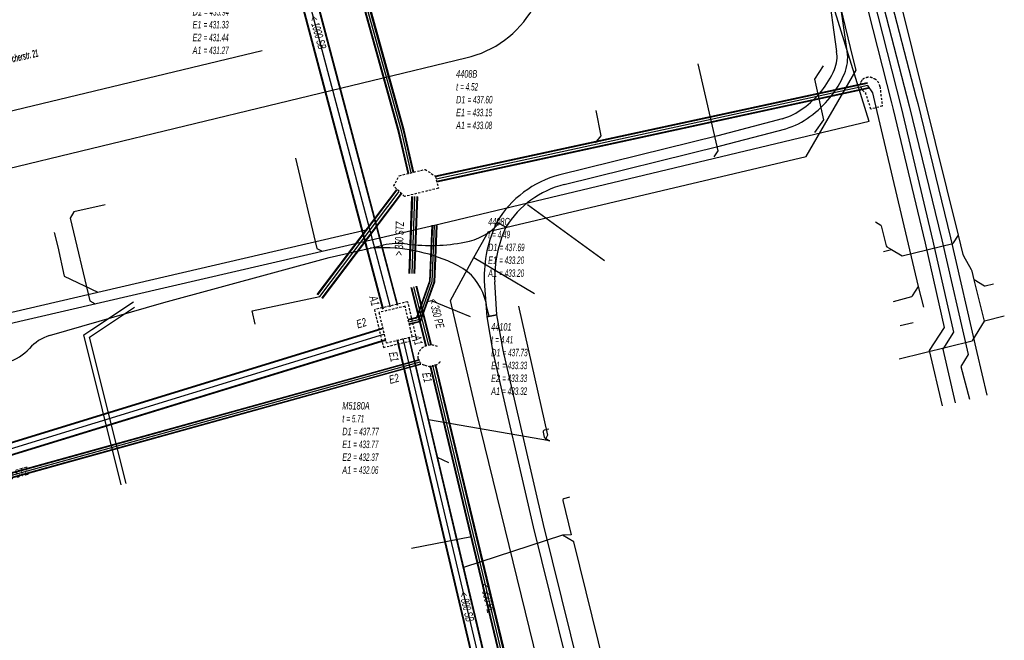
# Model space of a CAD drawing. Header units: metres. Extents: x 2695563 to 2696938, y 1260544 to 1262032.
# Tile 221 of 256: x 2696391 to 2696457, y 1261550 to 1261592. Entities that reach past the tile are written whole.
import ezdxf

# ---------------------------------------------------------------- set-up
doc = ezdxf.new("R2010")
doc.units = ezdxf.units.M
doc.linetypes.add('AUSGEZOGEN', pattern=[0])
doc.linetypes.add('STRICHLINIE2_S3', pattern=[0.25, 0.15, -0.1])
for name, color, linetype in [('AW_LK_ Haltung Text', 7, 'AUSGEZOGEN'), ('AW_LK_Ein-Auslauftext', 24, 'AUSGEZOGEN'), ('AW_LK_Haltung', 24, 'AUSGEZOGEN'), ('AW_LK_Normschacht Text', 24, 'AUSGEZOGEN'), ('AW_LK_Schacht Detaillinie', 24, 'AUSGEZOGEN'), ('AW_LK_Schacht Detailpolygon', 24, 'AUSGEZOGEN'), ('EW_LK_Freitext_Text', 1, 'AUSGEZOGEN'), ('EW_LK_Trasseabs', 1, 'AUSGEZOGEN'), ('EW_LK_Trasserand', 1, 'AUSGEZOGEN'), ('FM_LK_SW_TRASSEKANTE', 94, 'AUSGEZOGEN'), ('FW_LK_Leitung', 200, 'AUSGEZOGEN'), ('WA_LK_Leitung', 171, 'AUSGEZOGEN')]:
    doc.layers.add(name, color=color, linetype=linetype)
doc.styles.add('ARIAL', font='arial.ttf')
doc.styles.add('ARIALNARROW', font='ARIALN.TTF')
pattern_1 = [(0, (2708005, 1273150), (6075, 6075), [6075, -6075]), (90, (2708005, 1273150), (-6075, 6075), [6075, -6075])]

# ---------------------------------------------------------------- blocks, each defined once
blk = doc.blocks.new('COMPLEXOBJECT_1495')
at = {"layer": 'AW_LK_Schacht Detaillinie', "color": 24, "linetype": 'STRICHLINIE2_S3', "transparency": 33554687}
for centre, radius, start, end in [((6417.233, 11569.023), 0.973, 63.46557, 135.62348), ((6417.112, 11569.189), 0.771, 138.18412, 186.04723), ((6416.957, 11569.254), 0.628, 193.48122, 255.64405), ((6417.169, 11569.434), 0.869, 244.9615, 325.55767)]:
    blk.add_arc(centre, radius, start, end, dxfattribs=at)
blk = doc.blocks.new('COMPLEXOBJECT_1505')
at = {"layer": 'AW_LK_Schacht Detaillinie', "color": 24, "linetype": 'STRICHLINIE2_S3', "transparency": 33554687}
for p, q in [((6446.707, 11585.811), (6446.348, 11586.915)), ((6447.471, 11586.02), (6446.707, 11585.811))]:
    blk.add_line(p, q, dxfattribs=at)
for centre, radius, start, end in [((6446.539, 11587.424), 0.545, 142.13479, 164.71966), ((6446.407, 11587.526), 0.378, 112.45599, 142.13479), ((6446.695, 11586.831), 1.13, 99.6541, 112.45599), ((6446.588, 11587.458), 0.495, 65.73949, 99.6541), ((6444.262, 11582.297), 6.155, 63.27974, 65.73949), ((6446.641, 11587.245), 0.673, 6.74786, 54.76895), ((6446.44, 11587.451), 0.442, 164.71966, 199.98866), ((6446.712, 11587.55), 0.732, 199.98866, 240.14197), ((6575.933, 11602.543), 129.52, 186.74786, 187.32909)]:
    blk.add_arc(centre, radius, start, end, dxfattribs=at)
blk = doc.blocks.new('COMPLEXOBJECT_1708')
at = {"layer": 'EW_LK_Trasserand', "color": 1, "linetype": 'AUSGEZOGEN', "transparency": 33554687}
for p, q in [((6422.249, 11577.909), (6421.64, 11578.243)), ((6421.646, 11572.017), (6421.494, 11574.225))]:
    blk.add_line(p, q, dxfattribs=at)
blk.add_lwpolyline([(6420.788, 11574.273), (6420.956, 11571.895), (6421.646, 11572.017)], dxfattribs=at)
for centre, radius, start, end in [((6429.407, 11574.5), 8.622, 154.26865, 181.50636), ((6429.673, 11574.468), 8.183, 155.13337, 181.70294)]:
    blk.add_arc(centre, radius, start, end, dxfattribs=at)
blk = doc.blocks.new('COMPLEXOBJECT_1710')
at = {"layer": 'EW_LK_Trasserand', "color": 1, "linetype": 'AUSGEZOGEN', "transparency": 33554687}
blk.add_line((6421.64, 11578.243), (6422.249, 11577.909), dxfattribs=at)
for points in [[(6445.117, 11589.691), (6444.473, 11594.232), (6443.788, 11594.071), (6444.411, 11589.685)], [(6440.753, 11585.161), (6436.444, 11584.023), (6425.848, 11581.403)], [(6426.151, 11580.757), (6436.618, 11583.345), (6441.003, 11584.503)]]:
    blk.add_lwpolyline(points, dxfattribs=at)
for centre, radius, start, end in [((6442.217, 11589.34), 2.221, 336.83465, 8.95003), ((6442.417, 11589.261), 2.734, 336.75202, 9.04469), ((6438.566, 11590.922), 6.201, 305.49619, 336.66313), ((6438.657, 11590.881), 6.828, 305.43683, 336.71367), ((6439.498, 11589.405), 4.425, 286.47403, 307.077), ((6439.56, 11589.363), 5.07, 286.54003, 307.07214), ((6427.574, 11574.723), 6.9, 104.48763, 149.32185), ((6427.696, 11574.543), 6.403, 103.96366, 148.28641)]:
    blk.add_arc(centre, radius, start, end, dxfattribs=at)
blk = doc.blocks.new('COMPLEXOBJECT_1882')
at = {"layer": 'EW_LK_Trasseabs', "color": 1, "linetype": 'AUSGEZOGEN', "transparency": 33554687}
for p, q in [((6378.11, 11561.606), (6377.449, 11564.543)), ((6375.365, 11559.538), (6377.19, 11560.05))]:
    blk.add_line(p, q, dxfattribs=at)
for points in [[(6391.666, 11570.632), (6399.309, 11572.848), (6410.395, 11575.865), (6413.155, 11576.485)], [(6378.388, 11566.056), (6380.914, 11566.505), (6384.542, 11567.5), (6388.857, 11568.83)]]:
    blk.add_lwpolyline(points, dxfattribs=at)
for centre, radius, start, end in [((6392.549, 11567.765), 3, 107.11064, 138.23577), ((6387.739, 11572.172), 3.525, 288.50064, 316.87416), ((6378.662, 11564.838), 1.248, 102.67176, 193.679), ((6376.828, 11561.314), 1.315, 285.97169, 12.84008)]:
    blk.add_arc(centre, radius, start, end, dxfattribs=at)
blk = doc.blocks.new('COMPLEXOBJECT_1891')
at = {"layer": 'EW_LK_Trasseabs', "color": 1, "linetype": 'AUSGEZOGEN', "transparency": 33554687}
blk.add_line((6421.114, 11571.923), (6420.969, 11572.508), dxfattribs=at)
for centre, radius, start, end in [((6414.005, 11565.404), 11.113, 66.98529, 94.38708), ((6415.908, 11569.567), 6.539, 54.79524, 68.07457), ((6417.265, 11572.065), 3.73, 6.81479, 49.6985)]:
    blk.add_arc(centre, radius, start, end, dxfattribs=at)
blk = doc.blocks.new('COMPLEXOBJECT_1901')
at = {"layer": 'EW_LK_Trasseabs', "color": 1, "linetype": 'AUSGEZOGEN', "transparency": 33554687}
blk.add_line((6413.155, 11576.485), (6414.016, 11576.698), dxfattribs=at)
for centre, radius, start, end in [((6418.854, 11580.749), 3.903, 279.15163, 318.5558), ((6415.046, 11571.576), 5.225, 83.40677, 101.37096), ((6417.159, 11588.654), 11.984, 262.74618, 281.14287)]:
    blk.add_arc(centre, radius, start, end, dxfattribs=at)
blk = doc.blocks.new('COMPLEXOBJECT_2771')
at = {"layer": 'FM_LK_SW_TRASSEKANTE', "color": 94, "linetype": 'AUSGEZOGEN', "transparency": 33554687}
blk.add_line((6363.218, 11575.639), (6419.566, 11589.251), dxfattribs=at)
blk.add_lwpolyline([(6424.684, 11598.089), (6423.444, 11604.054), (6422.719, 11605.525)], dxfattribs=at)
blk.add_arc((6418.022, 11596.046), 6.968, 282.80312, 17.04745, dxfattribs=at)

msp = doc.modelspace()

# ---------------------------------------------------------------- hatches: boundary and pattern name
at = {"layer": 'EW_LK_Trasserand', "lineweight": 18, "transparency": 33554687}
h = msp.add_hatch(dxfattribs=at)
h.set_pattern_fill('MUSTER', color=1, scale=6075, style=0, pattern_type=2)
h.set_pattern_definition(pattern_1)
h.paths.add_polyline_path([(2696423.219, 1261577.719), (2696423.305, 1261577.854), (2696423.394, 1261577.987), (2696423.486, 1261578.117), (2696423.582, 1261578.245), (2696423.68, 1261578.371), (2696423.782, 1261578.494), (2696423.887, 1261578.614), (2696423.995, 1261578.732), (2696424.105, 1261578.848), (2696424.219, 1261578.96), (2696424.335, 1261579.069), (2696424.454, 1261579.176), (2696424.576, 1261579.28), (2696424.7, 1261579.38), (2696424.827, 1261579.478), (2696424.956, 1261579.572), (2696425.087, 1261579.663), (2696425.221, 1261579.75), (2696425.357, 1261579.835), (2696425.494, 1261579.916), (2696425.634, 1261579.993), (2696425.776, 1261580.067), (2696425.919, 1261580.137), (2696426.065, 1261580.204), (2696426.211, 1261580.267), (2696426.36, 1261580.326), (2696426.509, 1261580.382), (2696426.661, 1261580.434), (2696426.813, 1261580.482), (2696426.966, 1261580.527), (2696427.121, 1261580.567), (2696437.588, 1261583.155), (2696441.973, 1261584.313), (2696442.029, 1261584.33), (2696442.085, 1261584.348), (2696442.141, 1261584.366), (2696442.196, 1261584.385), (2696442.251, 1261584.404), (2696442.306, 1261584.425), (2696442.361, 1261584.446), (2696442.416, 1261584.467), (2696442.47, 1261584.489), (2696442.524, 1261584.512), (2696442.578, 1261584.535), (2696442.631, 1261584.559), (2696442.684, 1261584.584), (2696442.737, 1261584.609), (2696442.79, 1261584.635), (2696442.842, 1261584.661), (2696442.894, 1261584.688), (2696442.946, 1261584.716), (2696442.997, 1261584.744), (2696443.048, 1261584.773), (2696443.099, 1261584.802), (2696443.149, 1261584.832), (2696443.199, 1261584.863), (2696443.249, 1261584.894), (2696443.298, 1261584.926), (2696443.347, 1261584.958), (2696443.396, 1261584.991), (2696443.444, 1261585.024), (2696443.492, 1261585.058), (2696443.539, 1261585.093), (2696443.586, 1261585.128), (2696443.683, 1261585.199), (2696443.779, 1261585.271), (2696443.874, 1261585.345), (2696443.968, 1261585.42), (2696444.06, 1261585.498), (2696444.151, 1261585.577), (2696444.24, 1261585.657), (2696444.328, 1261585.739), (2696444.414, 1261585.823), (2696444.499, 1261585.908), (2696444.583, 1261585.994), (2696444.665, 1261586.082), (2696444.745, 1261586.172), (2696444.824, 1261586.262), (2696444.901, 1261586.355), (2696444.977, 1261586.448), (2696445.051, 1261586.543), (2696445.123, 1261586.639), (2696445.193, 1261586.737), (2696445.262, 1261586.835), (2696445.329, 1261586.935), (2696445.394, 1261587.036), (2696445.458, 1261587.138), (2696445.52, 1261587.241), (2696445.579, 1261587.346), (2696445.637, 1261587.451), (2696445.693, 1261587.557), (2696445.748, 1261587.665), (2696445.8, 1261587.773), (2696445.85, 1261587.882), (2696445.899, 1261587.992), (2696445.918, 1261588.038), (2696445.937, 1261588.084), (2696445.954, 1261588.131), (2696445.971, 1261588.177), (2696445.987, 1261588.225), (2696446.002, 1261588.272), (2696446.016, 1261588.32), (2696446.029, 1261588.367), (2696446.041, 1261588.416), (2696446.053, 1261588.464), (2696446.063, 1261588.513), (2696446.073, 1261588.561), (2696446.082, 1261588.61), (2696446.09, 1261588.659), (2696446.097, 1261588.709), (2696446.103, 1261588.758), (2696446.108, 1261588.807), (2696446.113, 1261588.857), (2696446.116, 1261588.906), (2696446.119, 1261588.956), (2696446.12, 1261589.006), (2696446.121, 1261589.055), (2696446.121, 1261589.105), (2696446.12, 1261589.155), (2696446.118, 1261589.204), (2696446.115, 1261589.254), (2696446.111, 1261589.304), (2696446.106, 1261589.353), (2696446.101, 1261589.403), (2696446.094, 1261589.452), (2696446.087, 1261589.501), (2696445.443, 1261594.042), (2696444.758, 1261593.881), (2696445.381, 1261589.495), (2696445.387, 1261589.455), (2696445.392, 1261589.415), (2696445.397, 1261589.376), (2696445.4, 1261589.336), (2696445.403, 1261589.296), (2696445.406, 1261589.255), (2696445.407, 1261589.215), (2696445.408, 1261589.175), (2696445.408, 1261589.135), (2696445.407, 1261589.095), (2696445.406, 1261589.055), (2696445.404, 1261589.015), (2696445.401, 1261588.975), (2696445.398, 1261588.935), (2696445.393, 1261588.895), (2696445.388, 1261588.855), (2696445.383, 1261588.815), (2696445.376, 1261588.775), (2696445.369, 1261588.736), (2696445.361, 1261588.697), (2696445.353, 1261588.657), (2696445.344, 1261588.618), (2696445.334, 1261588.579), (2696445.323, 1261588.541), (2696445.312, 1261588.502), (2696445.3, 1261588.464), (2696445.287, 1261588.426), (2696445.273, 1261588.388), (2696445.259, 1261588.35), (2696445.244, 1261588.313), (2696445.229, 1261588.276), (2696445.185, 1261588.176), (2696445.139, 1261588.078), (2696445.092, 1261587.98), (2696445.043, 1261587.883), (2696444.992, 1261587.787), (2696444.939, 1261587.691), (2696444.885, 1261587.597), (2696444.829, 1261587.504), (2696444.772, 1261587.411), (2696444.713, 1261587.32), (2696444.652, 1261587.229), (2696444.59, 1261587.14), (2696444.526, 1261587.052), (2696444.461, 1261586.965), (2696444.394, 1261586.879), (2696444.325, 1261586.795), (2696444.256, 1261586.711), (2696444.184, 1261586.629), (2696444.112, 1261586.548), (2696444.038, 1261586.468), (2696443.962, 1261586.39), (2696443.885, 1261586.313), (2696443.807, 1261586.237), (2696443.727, 1261586.163), (2696443.647, 1261586.09), (2696443.565, 1261586.019), (2696443.481, 1261585.949), (2696443.397, 1261585.88), (2696443.311, 1261585.813), (2696443.224, 1261585.748), (2696443.136, 1261585.684), (2696443.095, 1261585.653), (2696443.053, 1261585.623), (2696443.012, 1261585.593), (2696442.969, 1261585.564), (2696442.927, 1261585.535), (2696442.884, 1261585.507), (2696442.841, 1261585.479), (2696442.797, 1261585.452), (2696442.754, 1261585.425), (2696442.709, 1261585.399), (2696442.665, 1261585.373), (2696442.62, 1261585.348), (2696442.575, 1261585.323), (2696442.53, 1261585.299), (2696442.485, 1261585.275), (2696442.439, 1261585.252), (2696442.393, 1261585.23), (2696442.346, 1261585.208), (2696442.3, 1261585.186), (2696442.253, 1261585.165), (2696442.206, 1261585.145), (2696442.158, 1261585.125), (2696442.111, 1261585.106), (2696442.063, 1261585.087), (2696442.015, 1261585.069), (2696441.967, 1261585.051), (2696441.918, 1261585.034), (2696441.87, 1261585.017), (2696441.821, 1261585.001), (2696441.772, 1261584.986), (2696441.723, 1261584.971), (2696437.414, 1261583.833), (2696426.818, 1261581.213), (2696426.65, 1261581.167), (2696426.483, 1261581.117), (2696426.318, 1261581.063), (2696426.153, 1261581.005), (2696425.991, 1261580.943), (2696425.83, 1261580.876), (2696425.671, 1261580.806), (2696425.513, 1261580.731), (2696425.358, 1261580.653), (2696425.204, 1261580.57), (2696425.053, 1261580.484), (2696424.904, 1261580.394), (2696424.757, 1261580.3), (2696424.613, 1261580.203), (2696424.471, 1261580.102), (2696424.332, 1261579.997), (2696424.195, 1261579.889), (2696424.061, 1261579.778), (2696423.93, 1261579.663), (2696423.802, 1261579.545), (2696423.677, 1261579.423), (2696423.555, 1261579.299), (2696423.437, 1261579.172), (2696423.321, 1261579.041), (2696423.209, 1261578.908), (2696423.1, 1261578.772), (2696422.995, 1261578.633), (2696422.893, 1261578.492), (2696422.795, 1261578.348), (2696422.701, 1261578.202), (2696422.61, 1261578.053)], flags=0)
h = msp.add_hatch(dxfattribs=at)
h.set_pattern_fill('MUSTER', color=1, scale=6075, style=0, pattern_type=2)
h.set_pattern_definition(pattern_1)
h.paths.add_polyline_path([(2696422.616, 1261571.827), (2696422.464, 1261574.035), (2696422.461, 1261574.157), (2696422.46, 1261574.28), (2696422.461, 1261574.402), (2696422.464, 1261574.525), (2696422.469, 1261574.647), (2696422.475, 1261574.769), (2696422.483, 1261574.891), (2696422.493, 1261575.013), (2696422.505, 1261575.135), (2696422.519, 1261575.257), (2696422.535, 1261575.378), (2696422.552, 1261575.499), (2696422.571, 1261575.62), (2696422.592, 1261575.741), (2696422.615, 1261575.861), (2696422.64, 1261575.981), (2696422.666, 1261576.1), (2696422.694, 1261576.22), (2696422.724, 1261576.338), (2696422.756, 1261576.456), (2696422.789, 1261576.574), (2696422.824, 1261576.691), (2696422.861, 1261576.808), (2696422.9, 1261576.924), (2696422.94, 1261577.04), (2696422.983, 1261577.155), (2696423.027, 1261577.269), (2696423.072, 1261577.382), (2696423.119, 1261577.495), (2696423.168, 1261577.608), (2696423.219, 1261577.719), (2696422.61, 1261578.053), (2696422.554, 1261577.933), (2696422.499, 1261577.813), (2696422.446, 1261577.692), (2696422.395, 1261577.57), (2696422.346, 1261577.447), (2696422.299, 1261577.324), (2696422.254, 1261577.199), (2696422.21, 1261577.074), (2696422.169, 1261576.949), (2696422.129, 1261576.823), (2696422.092, 1261576.696), (2696422.056, 1261576.569), (2696422.023, 1261576.441), (2696421.991, 1261576.312), (2696421.961, 1261576.183), (2696421.933, 1261576.054), (2696421.908, 1261575.924), (2696421.884, 1261575.794), (2696421.862, 1261575.664), (2696421.842, 1261575.533), (2696421.825, 1261575.402), (2696421.809, 1261575.271), (2696421.795, 1261575.139), (2696421.783, 1261575.008), (2696421.774, 1261574.876), (2696421.766, 1261574.744), (2696421.76, 1261574.612), (2696421.757, 1261574.48), (2696421.755, 1261574.347), (2696421.756, 1261574.215), (2696421.758, 1261574.083), (2696421.926, 1261571.705)], flags=0)
h = msp.add_hatch(dxfattribs=at)
h.set_pattern_fill('MUSTER', color=1, scale=6075, style=0, pattern_type=2)
h.set_pattern_definition(pattern_1)
h.paths.add_polyline_path([(2696446.909, 1261473.508), (2696435.954, 1261517.475), (2696434.615, 1261522.886), (2696433.765, 1261526.118), (2696432.47, 1261530.533), (2696425.726, 1261557.773), (2696423.032, 1261569.462), (2696422.616, 1261571.827), (2696421.926, 1261571.705), (2696422.346, 1261569.322), (2696425.046, 1261557.611), (2696431.794, 1261530.351), (2696433.089, 1261525.934), (2696433.937, 1261522.712), (2696435.276, 1261517.305), (2696446.229, 1261473.338)], flags=0)

# ---------------------------------------------------------------- linework, layer by layer
at = {"layer": 'AW_LK_Haltung', "linetype": 'AUSGEZOGEN', "transparency": 33554687}
for p, q in [((2696416.018, 1261584.111), (2696411.857, 1261599.101)), ((2696416.04, 1261584.117), (2696411.879, 1261599.107)), ((2696416.063, 1261584.123), (2696411.902, 1261599.113)), ((2696416.357, 1261584.197), (2696412.194, 1261599.195)), ((2696416.38, 1261584.203), (2696412.217, 1261599.201)), ((2696416.402, 1261584.209), (2696412.239, 1261599.207)), ((2696415.943, 1261572.458), (2696409.194, 1261597.938)), ((2696415.962, 1261572.463), (2696409.213, 1261597.943)), ((2696415.982, 1261572.468), (2696409.233, 1261597.948)), ((2696414.976, 1261572.202), (2696408.227, 1261597.682)), ((2696414.996, 1261572.207), (2696408.247, 1261597.687)), ((2696415.015, 1261572.212), (2696408.266, 1261597.692)), ((2696447.435, 1261587.392), (2696418.498, 1261581.124)), ((2696447.44, 1261587.369), (2696418.503, 1261581.101)), ((2696447.445, 1261587.346), (2696418.508, 1261581.078)), ((2696447.509, 1261587.05), (2696418.572, 1261580.782)), ((2696447.514, 1261587.027), (2696418.577, 1261580.759)), ((2696447.519, 1261587.004), (2696418.582, 1261580.736)), ((2696416.667, 1261581.305), (2696416.018, 1261584.111)), ((2696416.69, 1261581.311), (2696416.04, 1261584.117)), ((2696416.712, 1261581.316), (2696416.063, 1261584.123)), ((2696417.008, 1261581.384), (2696416.357, 1261584.197)), ((2696417.03, 1261581.389), (2696416.38, 1261584.203)), ((2696417.053, 1261581.395), (2696416.402, 1261584.209)), ((2696410.575, 1261573.203), (2696415.895, 1261580.233)), ((2696410.591, 1261573.191), (2696415.911, 1261580.221)), ((2696410.606, 1261573.179), (2696415.926, 1261580.209)), ((2696410.894, 1261572.961), (2696416.214, 1261579.991)), ((2696410.909, 1261572.949), (2696416.229, 1261579.979)), ((2696410.925, 1261572.937), (2696416.245, 1261579.967)), ((2696416.724, 1261574.609), (2696416.92, 1261579.77)), ((2696416.747, 1261574.608), (2696416.943, 1261579.769)), ((2696416.77, 1261574.607), (2696416.966, 1261579.768)), ((2696417.074, 1261574.595), (2696417.27, 1261579.756)), ((2696417.097, 1261574.594), (2696417.293, 1261579.755)), ((2696417.12, 1261574.593), (2696417.316, 1261579.754)), ((2696418.245, 1261577.838), (2696418.086, 1261574.083)), ((2696418.265, 1261577.837), (2696418.106, 1261574.079)), ((2696418.285, 1261577.837), (2696418.126, 1261574.075)), ((2696418.545, 1261577.825), (2696418.384, 1261574.025)), ((2696418.565, 1261577.825), (2696418.404, 1261574.021)), ((2696418.585, 1261577.824), (2696418.424, 1261574.017)), ((2696417.85, 1261569.743), (2696416.86, 1261573.662)), ((2696417.872, 1261569.749), (2696416.882, 1261573.668)), ((2696417.895, 1261569.755), (2696416.905, 1261573.674)), ((2696418.189, 1261569.829), (2696417.199, 1261573.748)), ((2696418.086, 1261574.083), (2696417.22, 1261571.649)), ((2696418.212, 1261569.835), (2696417.222, 1261573.754)), ((2696418.106, 1261574.079), (2696417.235, 1261571.632)), ((2696418.234, 1261569.841), (2696417.244, 1261573.76)), ((2696418.126, 1261574.075), (2696417.25, 1261571.615)), ((2696418.384, 1261574.025), (2696417.448, 1261571.395)), ((2696418.404, 1261574.021), (2696417.463, 1261571.378)), ((2696418.424, 1261574.017), (2696417.478, 1261571.361)), ((2696417.22, 1261571.649), (2696416.665, 1261571.515)), ((2696417.235, 1261571.632), (2696416.67, 1261571.496)), ((2696417.25, 1261571.615), (2696416.675, 1261571.477)), ((2696363.421, 1261555.106), (2696414.911, 1261570.936)), ((2696363.427, 1261555.086), (2696414.917, 1261570.916)), ((2696363.434, 1261555.066), (2696414.924, 1261570.896)), ((2696417.448, 1261571.395), (2696416.735, 1261571.223)), ((2696417.463, 1261571.378), (2696416.74, 1261571.204)), ((2696417.478, 1261571.361), (2696416.745, 1261571.185)), ((2696427.979, 1261522.751), (2696416.699, 1261570.33)), ((2696427.999, 1261522.756), (2696416.719, 1261570.335)), ((2696428.019, 1261522.761), (2696416.739, 1261570.34)), ((2696363.656, 1261554.342), (2696415.146, 1261570.172)), ((2696363.663, 1261554.322), (2696415.153, 1261570.152)), ((2696363.669, 1261554.302), (2696415.159, 1261570.132)), ((2696427.201, 1261522.567), (2696415.921, 1261570.146)), ((2696427.221, 1261522.572), (2696415.941, 1261570.151)), ((2696427.241, 1261522.577), (2696415.961, 1261570.156)), ((2696362.157, 1261553.519), (2696417.434, 1261568.842)), ((2696362.162, 1261553.5), (2696417.439, 1261568.823)), ((2696362.167, 1261553.48), (2696417.444, 1261568.803)), ((2696362.237, 1261553.23), (2696417.514, 1261568.553)), ((2696362.242, 1261553.21), (2696417.519, 1261568.533)), ((2696362.247, 1261553.191), (2696417.524, 1261568.514)), ((2696428.988, 1261523.142), (2696418.131, 1261568.409)), ((2696429.011, 1261523.147), (2696418.154, 1261568.414)), ((2696429.033, 1261523.153), (2696418.176, 1261568.42)), ((2696429.329, 1261523.223), (2696418.472, 1261568.49)), ((2696429.351, 1261523.229), (2696418.494, 1261568.496)), ((2696429.374, 1261523.234), (2696418.517, 1261568.501))]:
    msp.add_line(p, q, dxfattribs=at)
at = {"layer": 'AW_LK_Haltung', "color": 255, "transparency": 33554687}
for p, q in [((2696416.21, 1261584.16), (2696412.048, 1261599.154)), ((2696415.479, 1261572.335), (2696408.73, 1261597.815)), ((2696447.477, 1261587.198), (2696418.54, 1261580.93)), ((2696416.86, 1261581.35), (2696416.21, 1261584.16)), ((2696410.75, 1261573.07), (2696416.07, 1261580.1)), ((2696416.922, 1261574.601), (2696417.118, 1261579.762)), ((2696418.415, 1261577.831), (2696418.255, 1261574.05)), ((2696418.042, 1261569.792), (2696417.052, 1261573.711)), ((2696418.255, 1261574.05), (2696417.349, 1261571.505)), ((2696417.349, 1261571.505), (2696416.705, 1261571.35)), ((2696363.545, 1261554.704), (2696415.035, 1261570.534)), ((2696427.61, 1261522.664), (2696416.33, 1261570.243)), ((2696362.202, 1261553.355), (2696417.479, 1261568.678)), ((2696429.181, 1261523.188), (2696418.324, 1261568.455))]:
    msp.add_line(p, q, dxfattribs=at)
at = {"layer": 'AW_LK_Haltung', "color": 24, "linetype": 'AUSGEZOGEN', "transparency": 33554687}
for p, q in [((2696444.787, 1261593.68), (2696447.532, 1261584.825)), ((2696447.55, 1261584.805), (2696418.418, 1261577.83)), ((2696429.813, 1261575.444), (2696424.655, 1261579.207)), ((2696376.995, 1261568.977), (2696413.943, 1261577.553)), ((2696392.95, 1261577.357), (2696393.184, 1261576.387)), ((2696448.526, 1261576.074), (2696449.061, 1261576.206)), ((2696456.616, 1261571.734), (2696455.278, 1261571.403)), ((2696449.637, 1261571.12), (2696450.51, 1261571.316)), ((2696426.133, 1261563.387), (2696418.033, 1261564.787)), ((2696426.155, 1261563.382), (2696426.133, 1261563.387)), ((2696419.389, 1261561.908), (2696418.638, 1261562.255)), ((2696427.763, 1261556.601), (2696427.005, 1261557.055)), ((2696416.891, 1261556.197), (2696420.911, 1261556.965))]:
    msp.add_line(p, q, dxfattribs=at)
for points in [[(2696455.278, 1261571.403), (2696454.592, 1261574.178), (2696454.451, 1261574.748), (2696454.411, 1261574.85), (2696453.905, 1261575.768), (2696453.865, 1261575.871), (2696453.54, 1261577.183), (2696449.691, 1261592.756), (2696446.954, 1261603.828), (2696446.822, 1261604.007), (2696445.676, 1261604.698), (2696445.544, 1261604.877), (2696444.865, 1261607.625)], [(2696436.072, 1261588.668), (2696437.415, 1261582.835), (2696437.14, 1261582.426)], [(2696444.466, 1261588.536), (2696443.887, 1261587.634), (2696444.507, 1261584.911), (2696443.892, 1261584.066)], [(2696451.224, 1261572.343), (2696450.864, 1261573.733), (2696448.01, 1261585.839), (2696447.801, 1261586.708), (2696447.477, 1261587.198)], [(2696429.243, 1261585.524), (2696429.573, 1261583.838), (2696429.204, 1261583.353)], [(2696409.109, 1261582.341), (2696410.533, 1261576.275), (2696410.91, 1261576.105)], [(2696396.349, 1261579.215), (2696394.254, 1261578.731), (2696394.017, 1261578.307), (2696395.331, 1261572.768), (2696395.695, 1261572.578)], [(2696384.596, 1261574.182), (2696389.399, 1261571.121), (2696418.418, 1261577.834)], [(2696447.977, 1261578.062), (2696448.33, 1261577.849), (2696448.368, 1261577.797), (2696448.7, 1261576.453), (2696448.739, 1261576.401), (2696449.061, 1261576.206), (2696449.773, 1261575.778)], [(2696449.773, 1261575.778), (2696453.169, 1261576.616), (2696453.221, 1261576.654), (2696453.54, 1261577.183)], [(2696393.184, 1261576.387), (2696393.615, 1261574.434), (2696395.864, 1261573.359)], [(2696455.889, 1261573.887), (2696455.344, 1261573.753), (2696455.28, 1261573.762), (2696454.592, 1261574.178)], [(2696449.197, 1261572.723), (2696450.417, 1261573.059), (2696450.474, 1261573.103), (2696450.864, 1261573.733)], [(2696406.41, 1261571.2), (2696406.22, 1261572.1), (2696410.75, 1261573.07)], [(2696420.839, 1261571.686), (2696418.237, 1261572.777), (2696417.929, 1261572.697)], [(2696424.065, 1261572.423), (2696425.998, 1261563.756), (2696425.847, 1261563.449)], [(2696449.572, 1261568.888), (2696454.46, 1261570.096), (2696454.512, 1261570.134), (2696455.278, 1261571.403)], [(2696426.084, 1261564.167), (2696425.779, 1261564.092), (2696425.726, 1261564.053), (2696425.711, 1261564.028), (2696425.702, 1261563.964), (2696425.785, 1261563.629), (2696425.823, 1261563.577), (2696426.133, 1261563.387)], [(2696427.487, 1261559.603), (2696427.099, 1261559.505), (2696427.04, 1261559.457), (2696427.023, 1261559.378), (2696427.594, 1261557.073)], [(2696427.592, 1261557.073), (2696427.005, 1261557.055), (2696420.375, 1261554.879)], [(2696432.266, 1261540.344), (2696431.912, 1261540.256), (2696431.834, 1261540.271), (2696431.785, 1261540.333), (2696430.077, 1261547.242), (2696429.822, 1261548.275), (2696427.763, 1261556.601)]]:
    msp.add_lwpolyline(points, dxfattribs=at)
at = {"layer": 'AW_LK_Schacht Detaillinie', "color": 24, "linetype": 'STRICHLINIE2_S3', "transparency": 33554687}
for p, q in [((2696416.066, 1261581.159), (2696417.799, 1261581.584)), ((2696417.799, 1261581.584), (2696418.491, 1261581.128)), ((2696415.7, 1261580.47), (2696416.066, 1261581.159)), ((2696418.491, 1261581.128), (2696418.69, 1261580.32)), ((2696416.41, 1261579.76), (2696415.7, 1261580.47)), ((2696418.69, 1261580.32), (2696416.41, 1261579.76))]:
    msp.add_line(p, q, dxfattribs=at)
at = {"layer": 'AW_LK_Schacht Detailpolygon', "color": 24, "linetype": 'STRICHLINIE2_S3', "transparency": 33554687}
for points in [[(2696415.003, 1261569.647), (2696417.241, 1261570.178), (2696416.641, 1261572.708), (2696414.403, 1261572.177), (2696415.003, 1261569.647)], [(2696414.704, 1261571.992), (2696415.188, 1261569.948), (2696416.94, 1261570.364), (2696416.455, 1261572.407), (2696414.704, 1261571.992)]]:
    msp.add_lwpolyline(points, close=True, dxfattribs=at)
at = {"layer": 'EW_LK_Trasseabs', "color": 1, "linetype": 'AUSGEZOGEN', "transparency": 33554687}
msp.add_line((2696372.472, 1261581.287), (2696406.888, 1261589.556), dxfattribs=at)
at = {"layer": 'EW_LK_Trasserand', "color": 1, "linetype": 'AUSGEZOGEN', "transparency": 33554687}
msp.add_lwpolyline([(2696446.909, 1261473.508), (2696435.954, 1261517.475), (2696434.615, 1261522.886), (2696433.765, 1261526.118), (2696432.47, 1261530.533), (2696425.726, 1261557.773), (2696423.032, 1261569.462), (2696422.616, 1261571.827), (2696421.926, 1261571.705), (2696422.346, 1261569.322), (2696425.046, 1261557.611), (2696431.794, 1261530.351), (2696433.089, 1261525.934), (2696433.937, 1261522.712), (2696435.276, 1261517.305), (2696446.229, 1261473.338), (2696446.909, 1261473.508)], close=True, dxfattribs=at)
at = {"layer": 'FW_LK_Leitung', "color": 200, "linetype": 'AUSGEZOGEN', "transparency": 33554687}
for p, q in [((2696447.6, 1261593.98), (2696449.694, 1261585.73)), ((2696448.108, 1261594.066), (2696450.231, 1261585.849)), ((2696395.462, 1261570.85), (2696398.25, 1261572.707)), ((2696395.651, 1261570.567), (2696398.332, 1261572.354))]:
    msp.add_line(p, q, dxfattribs=at)
for points in [[(2696448.688, 1261594.218), (2696448.793, 1261593.814), (2696450.692, 1261586.463), (2696450.813, 1261585.996)], [(2696447.077, 1261593.843), (2696447.18, 1261593.438), (2696449.06, 1261586.036), (2696449.17, 1261585.602)], [(2696449.17, 1261585.602), (2696451.303, 1261576.64), (2696452.583, 1261570.979), (2696451.586, 1261569.434), (2696452.456, 1261565.722)], [(2696449.694, 1261585.73), (2696451.829, 1261576.763), (2696453.21, 1261570.659), (2696452.486, 1261569.538), (2696453.333, 1261565.923)], [(2696450.231, 1261585.849), (2696452.435, 1261576.853), (2696454.19, 1261569.168), (2696453.71, 1261568.36), (2696454.272, 1261566.175)], [(2696450.813, 1261585.996), (2696453.019, 1261576.992), (2696454.774, 1261569.307), (2696455.455, 1261566.448)], [(2696397.435, 1261560.434), (2696394.925, 1261570.492), (2696395.462, 1261570.85)], [(2696397.765, 1261560.516), (2696395.313, 1261570.342), (2696395.651, 1261570.567)]]:
    msp.add_lwpolyline(points, dxfattribs=at)
at = {"layer": 'WA_LK_Leitung', "color": 7, "linetype": 'AUSGEZOGEN', "transparency": 33554687}
msp.add_line((2696421.066, 1261575.675), (2696425.127, 1261573.253), dxfattribs=at)
msp.add_lwpolyline([(2696448.167, 1261453.819), (2696447.103, 1261458.404), (2696437.076, 1261500.434), (2696437.027, 1261500.638), (2696436.782, 1261501.595), (2696432.795, 1261518.102), (2696432.388, 1261519.784), (2696421.268, 1261565.224), (2696419.51, 1261572.799), (2696421.066, 1261575.675), (2696422.038, 1261577.411), (2696443.339, 1261582.452), (2696446.677, 1261588.228), (2696446.486, 1261589.015), (2696445.632, 1261592.537)], dxfattribs=at)

# ---------------------------------------------------------------- block references
at = {"layer": 'AW_LK_Schacht Detaillinie', "color": 24, "linetype": 'STRICHLINIE2_S3', "lineweight": -3, "transparency": 33554687}
for name in ['COMPLEXOBJECT_1505', 'COMPLEXOBJECT_1495']:
    msp.add_blockref(name, (2690000.97, 1249999.81), dxfattribs=at)
at = {"layer": 'EW_LK_Trasseabs', "color": 1, "linetype": 'AUSGEZOGEN', "lineweight": -3, "transparency": 33554687}
for name in ['COMPLEXOBJECT_1901', 'COMPLEXOBJECT_1882', 'COMPLEXOBJECT_1891']:
    msp.add_blockref(name, (2690000.97, 1249999.81), dxfattribs=at)
at = {"layer": 'EW_LK_Trasserand', "color": 1, "linetype": 'AUSGEZOGEN', "lineweight": -3, "transparency": 33554687}
for name in ['COMPLEXOBJECT_1710', 'COMPLEXOBJECT_1708']:
    msp.add_blockref(name, (2690000.97, 1249999.81), dxfattribs=at)
at = {"layer": 'FM_LK_SW_TRASSEKANTE', "color": 94, "linetype": 'AUSGEZOGEN', "lineweight": -3, "transparency": 33554687}
msp.add_blockref('COMPLEXOBJECT_2771', (2690000.97, 1249999.81), dxfattribs=at)

# ---------------------------------------------------------------- texts
at = {"layer": 'AW_LK_ Haltung Text', "color": 24, "transparency": 33554687, "char_height": 0.55705, "attachment_point": 5, "style": 'ARIAL'}
for s, insert, width, rotation in [('\\A1;{\\fArial|i1|b0;\\H0.557054;\\W0.700000;\\C24;< \\W0.490000;1000 SB}\\P', (2696410.617, 1261590.763), 2.76013, 285.8544), ('\\A1;{\\fArial|i1|b0;\\H0.557054;\\W0.700000;\\C24;> \\W0.490000;350 STZ}\\P', (2696416.073, 1261576.934), 2.75543, 87.8283), ('\\A1;{\\fArial|i1|b0;\\H0.557054;\\W0.700000;\\C24;< \\W0.490000;350 PE}\\P', (2696418.581, 1261571.928), 2.45674, 284.2578), ('\\A1;{\\fArial|i1|b0;\\H0.557054;\\W0.700000;\\C24;> \\W0.490000;300 STZ}\\P', (2696390.087, 1261561.079), 2.75543, 15.7887), ('\\A1;{\\fArial|i1|b0;\\H0.557054;\\W0.700000;\\C24;< \\W0.490000;350 PE}\\P', (2696422.008, 1261552.831), 2.45674, 283.599), ('\\A1;{\\fArial|i1|b0;\\H0.557054;\\W0.700000;\\C24;< \\W0.490000;800 SB}\\P', (2696420.586, 1261552.27), 2.45674, 283.4865)]:
    msp.add_mtext(s, dxfattribs=dict(at, insert=insert, width=width, rotation=rotation))
at = {"layer": 'AW_LK_Ein-Auslauftext', "color": 24, "transparency": 33554687, "char_height": 0.55705, "attachment_point": 7, "style": 'ARIAL'}
for s, insert, width, rotation in [('\\A1;{\\fArial|i1|b0;\\H0.557054;\\W0.700000;\\C24;A1}\\P', (2696414.053, 1261573.02), 0.85544, 284.8356), ('\\A1;{\\fArial|i1|b0;\\H0.557054;\\W0.700000;\\C24;E2}\\P', (2696413.293, 1261570.912), 0.86376, 17.0892), ('\\A1;{\\fArial|i1|b0;\\H0.557054;\\W0.700000;\\C24;A1}\\P', (2696416.962, 1261570.39), 0.85544, 284.1768), ('\\A1;{\\fArial|i1|b0;\\H0.557054;\\W0.700000;\\C24;E1}\\P', (2696415.363, 1261569.28), 0.85544, 283.338), ('\\A1;{\\fArial|i1|b0;\\H0.557054;\\W0.700000;\\C24;E2}\\P', (2696415.47, 1261567.191), 0.86376, 15.4935), ('\\A1;{\\fArial|i1|b0;\\H0.557054;\\W0.700000;\\C24;E1}\\P', (2696417.592, 1261567.894), 0.85544, 283.4874)]:
    msp.add_mtext(s, dxfattribs=dict(at, insert=insert, width=width, rotation=rotation))
at = {"layer": 'AW_LK_Normschacht Text', "color": 24, "transparency": 33554687, "char_height": 0.50641, "attachment_point": 1, "line_spacing_factor": 1.024096, "style": 'ARIAL'}
for s, insert, width in [('\\A1;{\\fArial|i1|b0;\\H0.506413;\\W0.696409;\\C24;M5180}\\P{\\fArial|i1|b0;\\H0.505000;\\W0.696409;\\C24;t \\W0.487486;= 4.67}\\P{\\fArial|i1|b0;\\H0.505000;\\W0.696409;\\C24;D1 \\W0.487486;= 435.94}\\P{\\fArial|i1|b0;\\H0.505000;\\W0.696409;\\C24;E1 \\W0.487486;= 431.33}\\P{\\fArial|i1|b0;\\H0.505000;\\W0.696409;\\C24;E2 \\W0.487486;= 431.44}\\P{\\fArial|i1|b0;\\H0.505000;\\W0.696409;\\C24;A1 \\W0.487486;= 431.27}\\P', (2696402.214, 1261594.129), 2.84249), ('\\A1;{\\fArial|i1|b0;\\H0.506413;\\W0.695182;\\C24;4408B}\\P{\\fArial|i1|b0;\\H0.505000;\\W0.695182;\\C24;t \\W0.486627;= 4.52}\\P{\\fArial|i1|b0;\\H0.505000;\\W0.695182;\\C24;D1 \\W0.486627;= 437.60}\\P{\\fArial|i1|b0;\\H0.505000;\\W0.695182;\\C24;E1 \\W0.486627;= 433.15}\\P{\\fArial|i1|b0;\\H0.505000;\\W0.695182;\\C24;A1 \\W0.486627;= 433.08}\\P', (2696419.875, 1261588.239), 2.84059), ('\\A1;{\\fArial|i1|b0;\\H0.506413;\\W0.694500;\\C24;4408C}\\P{\\fArial|i1|b0;\\H0.505000;\\W0.694500;\\C24;t \\W0.486150;= 4.49}\\P{\\fArial|i1|b0;\\H0.505000;\\W0.694500;\\C24;D1 \\W0.486150;= 437.69}\\P{\\fArial|i1|b0;\\H0.505000;\\W0.694500;\\C24;E1 \\W0.486150;= 433.20}\\P{\\fArial|i1|b0;\\H0.505000;\\W0.694500;\\C24;A1 \\W0.486150;= 433.20}\\P', (2696422.024, 1261578.332), 2.83806), ('\\A1;{\\fArial|i1|b0;\\H0.506413;\\W0.694636;\\C24;44101}\\P{\\fArial|i1|b0;\\H0.505000;\\W0.694636;\\C24;t \\W0.486245;= 4.41}\\P{\\fArial|i1|b0;\\H0.505000;\\W0.694636;\\C24;D1 \\W0.486245;= 437.73}\\P{\\fArial|i1|b0;\\H0.505000;\\W0.694636;\\C24;E1 \\W0.486245;= 433.33}\\P{\\fArial|i1|b0;\\H0.505000;\\W0.694636;\\C24;E2 \\W0.486245;= 433.33}\\P{\\fArial|i1|b0;\\H0.505000;\\W0.694636;\\C24;A1 \\W0.486245;= 433.32}\\P', (2696422.226, 1261571.281), 2.83188), ('\\A1;{\\fArial|i1|b0;\\H0.506413;\\W0.697091;\\C24;M5180A}\\P{\\fArial|i1|b0;\\H0.505000;\\W0.697091;\\C24;t \\W0.487964;= 5.71}\\P{\\fArial|i1|b0;\\H0.505000;\\W0.697091;\\C24;D1 \\W0.487964;= 437.77}\\P{\\fArial|i1|b0;\\H0.505000;\\W0.697091;\\C24;E1 \\W0.487964;= 433.77}\\P{\\fArial|i1|b0;\\H0.505000;\\W0.697091;\\C24;E2 \\W0.487964;= 432.37}\\P{\\fArial|i1|b0;\\H0.505000;\\W0.697091;\\C24;A1 \\W0.487964;= 432.06}\\P', (2696412.248, 1261565.99), 2.84577)]:
    msp.add_mtext(s, dxfattribs=dict(at, insert=insert, width=width))
at = {"layer": 'EW_LK_Freitext_Text', "color": 1, "transparency": 33554687, "insert": (2696389.171, 1261588.776), "char_height": 0.5075, "width": 6.26461, "attachment_point": 5, "rotation": 12.9303, "style": 'ARIALNARROW'}
msp.add_mtext('\\A1;{\\fArial Narrow|i1|b1;\\H0.507500;\\W0.700000;\\C1;El. \\W0.490000;Anschluss ab Zürcherstr. 21}\\P', dxfattribs=at)

doc.saveas('drawing.dxf')
